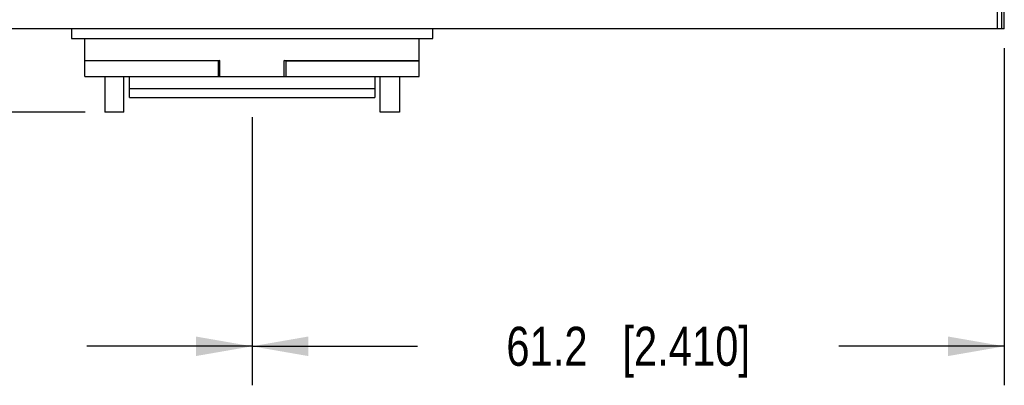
# Model space of a CAD drawing. Header units: inches. Extents: x 0 to 22, y 0 to 17.
# Tile 23 of 27: x 10.6 to 13.7, y 10.7 to 11.9. Entities that reach past the tile are written whole.
import ezdxf

# ---------------------------------------------------------------- set-up
doc = ezdxf.new("R2010")
doc.units = ezdxf.units.IN
doc.header["$LTSCALE"] = 1.21
doc.header["$MEASUREMENT"] = 0
doc.layers.get('0').update_dxf_attribs({"linetype": 'CONTINUOUS'})
doc.layers.add('DIMENSIONS', color=7, linetype='CONTINUOUS')
doc.styles.get("Standard").update_dxf_attribs({"font": 'txt', "width": 0.8})
doc.dimstyles.new('DIMSTYLE_1', dxfattribs={"dimtxt": 0.125, "dimasz": 0.18, "dimexe": 0.125, "dimexo": 0.0625, "dimgap": 0.0625, "dimtad": 0, "dimtih": 1, "dimtoh": 1, "dimdsep": 46, "dimtxsty": 'STANDARD', "dimblk": '_FILLED', "dimblk1": '_FILLED', "dimblk2": '_FILLED', "dimcen": 0.09, "dimadec": 0, "dimazin": 0, "dimtp": 0.02, "dimtm": 0.02, "dimtfac": 1, "dimtofl": 0, "dimtmove": 0, "dimatfit": 3, "dimldrblk": '_FILLED', "dimfxl": 1, "dimtolj": 1, "dimarcsym": 0})

# ---------------------------------------------------------------- blocks, each defined once
blk = doc.blocks.new('_FILLED')
at = {"color": 0, "linetype": 'BYBLOCK'}
blk.add_solid([(0, 0), (-1, 0.174), (-1, -0.174)], dxfattribs=at)
blk = doc.blocks.new('*D1')
at = {"layer": 'DIMENSIONS', "color": 2, "linetype": 'CONTINUOUS'}
for p, q in [((8.8902, 13.2302), (7.9091, 13.2302)), ((8.0341, 13.2302), (8.0341, 12.5323)), ((8.0341, 11.5845), (8.0341, 12.2823)), ((10.8057, 11.5845), (7.9091, 11.5845))]:
    blk.add_line(p, q, dxfattribs=at)
at = {"layer": 'DIMENSIONS', "color": 2, "linetype": 'CONTINUOUS', "xscale": 0.18, "yscale": 0.18, "zscale": 0.18}
for p, rotation in [((8.0341, 13.2302), 90), ((8.0341, 11.5845), 269.9999999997)]:
    blk.add_blockref('_FILLED', p, dxfattribs=dict(at, rotation=rotation))
at = {"layer": 'DIMENSIONS', "color": 2, "linetype": 'CONTINUOUS', "insert": (8.0341, 12.4698), "char_height": 0.125, "width": 1.225, "attachment_point": 2, "line_spacing_factor": 0.9}
blk.add_mtext('41.8{\\Ftxt.shx;\\W1.000000;\\H0.125000; }[1.646]', dxfattribs=at)
blk = doc.blocks.new('*D9')
at = {"layer": 'DIMENSIONS', "color": 2, "linetype": 'CONTINUOUS'}
for p, q in [((8.9307, 11.7897), (8.9307, 10.7095)), ((11.3399, 11.5692), (11.3399, 10.7095)), ((8.9307, 10.8345), (9.4603, 10.8345)), ((11.3399, 10.8345), (10.8103, 10.8345))]:
    blk.add_line(p, q, dxfattribs=at)
at = {"layer": 'DIMENSIONS', "color": 2, "linetype": 'CONTINUOUS', "xscale": 0.18, "yscale": 0.18, "zscale": 0.18, "rotation": 180}
blk.add_blockref('_FILLED', (8.9307, 10.8345), dxfattribs=at)
at = {"layer": 'DIMENSIONS', "color": 2, "linetype": 'CONTINUOUS', "xscale": 0.18, "yscale": 0.18, "zscale": 0.18}
blk.add_blockref('_FILLED', (11.3399, 10.8345), dxfattribs=at)
at = {"layer": 'DIMENSIONS', "color": 2, "linetype": 'CONTINUOUS', "insert": (10.1353, 10.897), "char_height": 0.125, "width": 1.225, "attachment_point": 2, "line_spacing_factor": 0.9}
blk.add_mtext('61.2{\\Ftxt.shx;\\W1.000000;\\H0.125000; }[2.409]', dxfattribs=at)
blk = doc.blocks.new('*D10')
at = {"layer": 'DIMENSIONS', "color": 2, "linetype": 'CONTINUOUS'}
for p, q in [((13.7495, 11.7897), (13.7495, 10.7095)), ((11.3399, 11.5692), (11.3399, 10.7095)), ((11.3399, 10.8345), (11.8697, 10.8345)), ((13.7495, 10.8345), (13.2197, 10.8345))]:
    blk.add_line(p, q, dxfattribs=at)
at = {"layer": 'DIMENSIONS', "color": 2, "linetype": 'CONTINUOUS', "xscale": 0.18, "yscale": 0.18, "zscale": 0.18, "rotation": 179.999999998}
blk.add_blockref('_FILLED', (11.3399, 10.8345), dxfattribs=at)
at = {"layer": 'DIMENSIONS', "color": 2, "linetype": 'CONTINUOUS', "xscale": 0.18, "yscale": 0.18, "zscale": 0.18}
blk.add_blockref('_FILLED', (13.7495, 10.8345), dxfattribs=at)
at = {"layer": 'DIMENSIONS', "color": 2, "linetype": 'CONTINUOUS', "insert": (12.5447, 10.897), "char_height": 0.125, "width": 1.225, "attachment_point": 2, "line_spacing_factor": 0.9}
blk.add_mtext('61.2{\\Ftxt.shx;\\W1.000000;\\H0.125000; }[2.410]', dxfattribs=at)

msp = doc.modelspace()

# ---------------------------------------------------------------- linework, layer by layer
at = {"color": 7, "linetype": 'CONTINUOUS'}
for p, q in [((13.7417, 11.8522), (13.7417, 13.2302)), ((13.7275, 11.8522), (13.7275, 12.0116)), ((13.748, 12.0116), (13.748, 11.8522)), ((13.7495, 11.8522), (13.7495, 12.0116)), ((13.7495, 11.8522), (8.9307, 11.8522)), ((10.7612, 11.8522), (10.7612, 11.8207)), ((11.9187, 11.8207), (11.9187, 11.8522)), ((10.7612, 11.8207), (11.9187, 11.8207)), ((10.8045, 11.6987), (10.8045, 11.8207)), ((10.8045, 11.8203), (11.8754, 11.8203)), ((11.8754, 11.6987), (11.8754, 11.8207)), ((10.8045, 11.7498), (11.237, 11.7498)), ((11.2319, 11.7488), (10.8045, 11.7488)), ((11.237, 11.7498), (11.2319, 11.7488)), ((11.2319, 11.6987), (11.2319, 11.7488)), ((11.237, 11.6987), (11.237, 11.7498)), ((11.4428, 11.7498), (11.8754, 11.7498)), ((11.448, 11.7483), (11.4428, 11.7498)), ((11.4428, 11.6987), (11.4428, 11.7498)), ((11.8754, 11.7483), (11.448, 11.7483)), ((11.448, 11.7483), (11.448, 11.6987)), ((10.8045, 11.6987), (11.8754, 11.6987)), ((10.8682, 11.6987), (10.8682, 11.5845)), ((10.9296, 11.5845), (10.9296, 11.6987)), ((10.9472, 11.6317), (10.9472, 11.6987)), ((11.7327, 11.6987), (11.7327, 11.6317)), ((11.7502, 11.5845), (11.7502, 11.6987)), ((11.8117, 11.6987), (11.8117, 11.5845)), ((11.7327, 11.6598), (10.9472, 11.6598)), ((10.9472, 11.6317), (11.7327, 11.6317)), ((10.9296, 11.5845), (10.8682, 11.5845)), ((11.8117, 11.5845), (11.7502, 11.5845))]:
    msp.add_line(p, q, dxfattribs=at)

# ---------------------------------------------------------------- dimensions: what is measured, and where the dimension line sits
at = {"layer": 'DIMENSIONS', "color": 2, "linetype": 'CONTINUOUS'}
for base, p1, p2, angle, picture, middle in [((8.0341, 11.5845), (8.9527, 13.2302), (10.8682, 11.5845), 270, '*D1', (8.0341, 12.4073)), ((11.3399, 10.8345), (13.7495, 11.8522), (11.3399, 11.6317), 180, '*D10', (12.5447, 10.8345))]:
    dim = msp.add_linear_dim(base=base, p1=p1, p2=p2, angle=angle, dimstyle='DIMSTYLE_1', dxfattribs=at)
    dim.commit()
    dim.dimension.update_dxf_attribs({"geometry": picture, "text_midpoint": middle, "dimtype": 160})
dim = msp.add_linear_dim(base=(11.3399, 10.8345), p1=(8.9307, 11.8522), p2=(11.3399, 11.6317), dimstyle='DIMSTYLE_1', dxfattribs=at)
dim.commit()
dim.dimension.update_dxf_attribs({"geometry": '*D9', "text_midpoint": (10.1353, 10.8345), "dimtype": 160})

doc.saveas('drawing.dxf')
